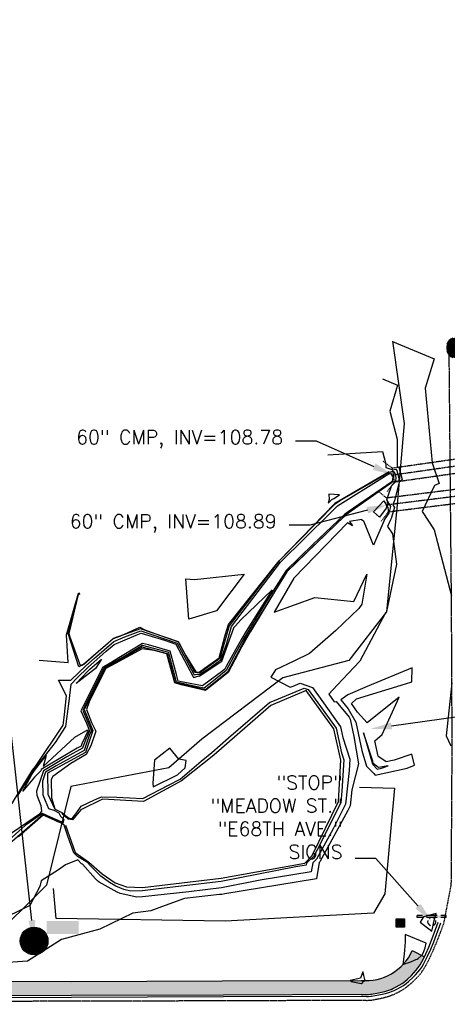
# Model space of a CAD drawing. Header units: feet. Extents: x 351431 to 355879, y 310968 to 329728.
# Tile 88 of 254: x 354027 to 354181, y 319059 to 319414. Entities that reach past the tile are written whole.
import ezdxf

# ---------------------------------------------------------------- set-up
doc = ezdxf.new("R2010")
doc.units = ezdxf.units.FT
doc.header["$MEASUREMENT"] = 0
doc.linetypes.add('D10', pattern=[0.15000000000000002, 0.1, -0.05])
doc.linetypes.add('D25', pattern=[0.375, 0.25, -0.125])
for name, color, linetype in [('EHYSC', 161, 'Continuous'), ('ELIO-LANDSCAPE', 3, 'Continuous'), ('ELTCH-EG2', 253, 'Continuous'), ('ELTCN-EG2', 251, 'Continuous'), ('ELTT', 3, 'Continuous'), ('ELTW-CREEK', 6, 'Continuous'), ('ELTW-POND', 7, 'Continuous'), ('ELUDC', 153, 'D10'), ('ELYCB-BACK', 5, 'Continuous'), ('ELYCB-FL', 2, 'Continuous'), ('ELYSP', 1, 'D25'), ('ELYSW-BACK', 2, 'Continuous'), ('ESFS', 153, 'Continuous'), ('ESIP', 41, 'Continuous'), ('ESMask', 155, 'Continuous'), ('ESUD', 5, 'Continuous'), ('ESUD-CMP', 13, 'D10'), ('ESUS', 5, 'Continuous'), ('ETFS', 6, 'Continuous'), ('ETIO', 3, 'Continuous'), ('ETUD', 4, 'Continuous')]:
    doc.layers.add(name, color=color, linetype=linetype)
doc.styles.add('ANNO-TOPO', font='simplex.shx')

# ---------------------------------------------------------------- blocks, each defined once
blk = doc.blocks.new('ESUMHOLE')
at = {"ltscale": 0.5}
for radius in [0.1, 0.05704326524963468]:
    blk.add_circle((0, 0), radius, dxfattribs=at)
at = {"layer": 'ESMask', "const_width": 0.1000482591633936}
blk.add_lwpolyline([(-0.05002412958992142, -1.236933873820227e-18, 1), (0.05002412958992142, -1.236933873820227e-18, 1)], format="xyb", close=True, dxfattribs=at)
at = {"layer": 'ESMask', "color": 155}
blk.add_solid([(0.0899266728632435, 0.0498730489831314), (0.0899266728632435, 0.1445004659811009), (0.320554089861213, 0.0498730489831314), (0.320554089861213, 0.1445004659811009)], dxfattribs=at)
blk = doc.blocks.new('ESUSMHOLE')
for radius, start, end in [(0.07381875, 110, 160), (0.0492125, 155.0000000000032, 204.9999999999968), (0.0492125, 65, 115), (0.07381875, 19.99999999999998, 70), (0.0492125, 335.0000000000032, 24.99999999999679), (0.07381875, 200, 250), (0.0492125, 245, 295), (0.07381875, 290, 340)]:
    blk.add_arc((0, 0), radius, start, end)
at = {"layer": 'ESMask', "const_width": 0.07375351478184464}
blk.add_lwpolyline([(-0.03687675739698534, 0, 1), (0.03687675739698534, 0, 1)], format="xyb", close=True, dxfattribs=at)
at = {"layer": 'ESMask'}
blk.add_solid([(0.07958347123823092, -0.04114463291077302), (0.07958347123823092, 0.04408342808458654), (0.2185937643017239, -0.04114463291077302), (0.2185937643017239, 0.04408342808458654)], dxfattribs=at)
blk = doc.blocks.new('ESIPUBSIGN')
at = {"layer": 'ESMask'}
h = blk.add_hatch(color=256, dxfattribs=at)
edge = h.paths.add_edge_path()
edge.add_arc((7.410875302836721e-19, 1.424213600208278e-18), 0.03, 90, 450)
for p, q in [((-0.02999454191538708, 0.1047244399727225), (-0.04468235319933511, 0.1047244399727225)), ((-0.04468235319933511, 0.1047244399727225), (-0.04468235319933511, 0.06603221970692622)), ((-0.02999454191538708, 0.1047244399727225), (-0.02999454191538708, 0.06603221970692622)), ((-0.04468235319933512, 0.03811998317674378), (-0.04468235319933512, -0.03926445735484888)), ((-0.02999454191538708, 0.03811998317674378), (-0.02999454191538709, -0.03926445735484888)), ((-0.04468235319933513, -0.06717669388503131), (-0.04468235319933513, -0.1058689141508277)), ((-0.02999454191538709, -0.06717669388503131), (-0.02999454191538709, -0.1058689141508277)), ((-0.02999454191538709, -0.1058689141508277), (-0.04468235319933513, -0.1058689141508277))]:
    blk.add_line(p, q)
for start, end in [(144.231421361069, 216.3563166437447), (17.97024380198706, 107.0494547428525), (253.5382832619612, 340.7882771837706)]:
    blk.add_arc((0, 0), 0.03, start, end)
blk.add_solid([(-0.04468235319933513, -0.1058689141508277), (-0.02999454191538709, -0.1058689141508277), (-0.04468235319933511, 0.1047244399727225), (-0.02999454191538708, 0.1047244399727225)], dxfattribs=at)
blk = doc.blocks.new('ESIPOST')
blk.add_lwpolyline([(0.02995642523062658, 0.02993567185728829), (0.02995642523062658, -0.02998498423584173), (-0.02998838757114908, -0.02998498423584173), (-0.02998838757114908, 0.02993567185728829), (0.02995642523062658, 0.02993567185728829)])
at = {"layer": 'ESMask'}
blk.add_solid([(-0.02998838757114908, -0.02998498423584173), (-0.02998838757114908, 0.02993567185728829), (0.02995642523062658, -0.02998498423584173), (0.02995642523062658, 0.02993567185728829)], dxfattribs=at)

msp = doc.modelspace()

# ---------------------------------------------------------------- hatches: boundary and pattern name
at = {"layer": 'EHYSC'}
h = msp.add_hatch(dxfattribs=at)
h.set_pattern_fill('AR-CONC', color=256, style=0)
h.set_pattern_definition([(99.99999999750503, (353541.1102838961, 313815.4338670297), (5.091168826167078, 5.091168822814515), [0.75, -8.25]), (44.99999999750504, (353541.1102838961, 313815.4338670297), (-6.654002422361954, 3.772100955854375), [0.6, -6.6]), (150.451399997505, (353541.5345479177, 313815.8581311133), (-1.562826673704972, 8.863270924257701), [0.6374019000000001, -7.01142112]), (96.18419999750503, (353539.5781950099, 313816.7194422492), (8.128042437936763, 7.111605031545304), [1.125, -12.375]), (146.635599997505, (353540.2555322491, 313817.3120755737), (-1.454279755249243, 13.42144069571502), [0.95610288, -10.51713]), (41.18419999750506, (353539.5781950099, 313816.7194422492), (-1.454290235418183, 13.42143956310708), [0.9, -9.9]), (70.99999999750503, (353540.6040048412, 313817.1640928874), (6.921084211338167, 1.984588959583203), [0.7499999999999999, -8.249999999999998]), (15.99999999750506, (353540.6040048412, 313817.1640928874), (-3.990970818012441, 6.525078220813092), [0.6, -6.6]), (121.451399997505, (353541.180761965, 313817.3294749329), (2.930120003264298, 8.509664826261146), [0.6374019, -7.011421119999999]), (87.49999999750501, (353541.1102838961, 313815.4338670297), (-2.471952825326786, 2.232950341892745), [0, -6.52, 0, -6.7, 0, -6.625]), (57.49999999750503, (353541.1102838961, 313815.4338670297), (-1.33039061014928, 4.550459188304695), [0, -3.82, 0, -6.37, 0, -2.525]), (17.49999999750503, (353539.6768675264, 313813.7255879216), (3.604124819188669, 3.944337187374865), [0, -2.5, 0, -7.8, 0, -10.35]), (7.499999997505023, (353539.0340799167, 313812.9595434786), (2.981799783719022, 5.110927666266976), [0, -3.25, 0, -5.18, 0, -7.35])])
edge = h.paths.add_edge_path()
edge.add_arc((353680.9042995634, 319092.0190375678), 31.10654410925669, 234.2492928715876, 250.7036318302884)
edge.add_arc((353680.9451506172, 319093.4071661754), 32.43291131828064, 251.4458999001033, 270.3883875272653)
edge.add_line((353681.165, 319060.975), (353735.993, 319061.153))
edge.add_line((353735.993, 319061.153), (353788.435, 319061.366))
edge.add_line((353788.435, 319061.366), (353839.871, 319061.513))
edge.add_line((353839.871, 319061.513), (353889.4, 319061.729))
edge.add_line((353889.4, 319061.729), (353941.157, 319061.894))
edge.add_line((353941.157, 319061.894), (353993.151, 319062.052))
edge.add_line((353993.151, 319062.052), (354046.063, 319062.193))
edge.add_line((354046.063, 319062.193), (354100.748, 319062.345))
edge.add_line((354100.748, 319062.345), (354150.346, 319062.524))
edge.add_line((354150.346, 319062.524), (354150.9191132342, 319062.4863516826))
edge.add_line((354150.9191132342, 319062.4863516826), (354152.2456993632, 319062.4477427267))
edge.add_line((354152.2456993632, 319062.4477427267), (354153.0074415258, 319062.4629230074))
edge.add_line((354153.0074415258, 319062.4629230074), (354153.7366280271, 319062.5196771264))
edge.add_line((354153.7366280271, 319062.5196771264), (354154.066, 319062.568))
edge.add_line((354154.066, 319062.568), (354156.5876764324, 319063.0041526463))
edge.add_line((354156.5876764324, 319063.0041526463), (354157.7553842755, 319063.2315214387))
edge.add_line((354157.7553842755, 319063.2315214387), (354158.8992624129, 319063.5040714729))
edge.add_line((354158.8992624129, 319063.5040714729), (354160.0480037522, 319063.8510424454))
edge.add_line((354160.0480037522, 319063.8510424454), (354161.2303012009, 319064.301674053))
edge.add_line((354161.2303012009, 319064.301674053), (354161.843, 319064.575))
edge.add_line((354161.843, 319064.575), (354163.040779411, 319065.1710120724))
edge.add_line((354163.040779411, 319065.1710120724), (354164.1308023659, 319065.7893048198))
edge.add_line((354164.1308023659, 319065.7893048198), (354165.1416965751, 319066.4472826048))
edge.add_line((354165.1416965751, 319066.4472826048), (354166.1020897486, 319067.1623497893))
edge.add_line((354166.1020897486, 319067.1623497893), (354167.0406095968, 319067.9519107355))
edge.add_line((354167.0406095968, 319067.9519107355), (354168.47, 319069.314))
edge.add_line((354168.47, 319069.314), (354169.3885293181, 319070.2875590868))
edge.add_line((354169.3885293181, 319070.2875590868), (354170.1986575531, 319071.242696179))
edge.add_line((354170.1986575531, 319071.242696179), (354170.9243372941, 319072.2050022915))
edge.add_line((354170.9243372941, 319072.2050022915), (354171.58952113, 319073.2000684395))
edge.add_line((354171.58952113, 319073.2000684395), (354172.2181616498, 319074.2534856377))
edge.add_line((354172.2181616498, 319074.2534856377), (354173.145, 319075.999))
edge.add_line((354173.145, 319075.999), (354168.764, 319078.271))
edge.add_arc((354152.1045072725, 319085.6801791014), 18.23279004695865, 264.71157041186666, 336.0232674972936, ccw=False)
edge.add_line((354150.424, 319067.525), (354100.339, 319067.326))
edge.add_line((354100.339, 319067.326), (354046.068, 319067.13))
edge.add_line((354046.068, 319067.13), (353993.067, 319067.206))
edge.add_line((353993.067, 319067.206), (353941.277, 319066.973))
edge.add_line((353941.277, 319066.973), (353889.384, 319066.732))
edge.add_line((353889.384, 319066.732), (353853.811, 319066.717))
edge.add_line((353853.811, 319066.717), (353839.79, 319066.649))
edge.add_line((353839.79, 319066.649), (353788.198, 319066.378))
edge.add_line((353788.198, 319066.378), (353735.639, 319066.192))
edge.add_line((353735.639, 319066.192), (353711.945, 319065.885))
edge.add_line((353711.945, 319065.885), (353680.57, 319066.09))
edge.add_arc((353679.8503004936, 319090.4816516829), 24.40226709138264, 235.4010674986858, 271.6900775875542, ccw=False)
edge.add_line((353665.994, 319070.395), (353662.73, 319066.774))

# ---------------------------------------------------------------- linework, layer by layer
at = {"layer": 'ELIO-LANDSCAPE', "flags": 128}
msp.add_lwpolyline([(354149.745, 319137.185), (354162.429, 319136.91), (354158.859, 319098.811), (354154.787, 319091.771), (354101.401, 319088.841), (354040.519, 319089.834), (354039.512, 319100.624)], dxfattribs=at)
at = {"layer": 'ELTCH-EG2', "flags": 128}
for points, elevation in [([(354158.0272614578, 319284.5589728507), (354163.4514373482, 319282.2615406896), (354160.6581533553, 319272.9059568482), (354163.322940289, 319262.7249031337), (354163.3624681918, 319252.7637797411), (354163.7285002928, 319252.6333739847), (354163.886925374, 319252.6755367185), (354163.9297222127, 319252.6107637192), (354165.1200625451, 319248.2048580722), (354165.0822278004, 319247.9598101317), (354164.6722350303, 319247.7990695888), (354164.1346475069, 319247.2661234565), (354162.3785454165, 319240.6135899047), (354161.821893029, 319239.0322482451), (354162.3842016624, 319238.1282447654), (354161.2477084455, 319234.1338460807), (354160.9263219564, 319233.6914076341), (354159.8664109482, 319231.233125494), (354161.6805302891, 319228.6727001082), (354163.1431575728, 319217.6303936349), (354159.4920929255, 319200.6040969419), (354159.4815962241, 319200.5372161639), (354159.2096554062, 319200.1408101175), (354149.8552330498, 319182.6695861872), (354141.7359582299, 319174.0902894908), (354138.751517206, 319170.7701732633), (354140.6502855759, 319168.0429527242), (354141.3588522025, 319168.0961806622), (354146.0144203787, 319162.5014925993), (354146.4498174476, 319161.7417431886), (354147.7845455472, 319155.5264541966), (354149.3921576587, 319145.6378701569), (354147.0631389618, 319136.2582943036), (354146.4219699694, 319130.4829747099), (354145.594199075, 319128.81585033), (354135.5155566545, 319110.317844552), (354135.2647421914, 319110.0737132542), (354134.233918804, 319104.2222247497), (354101.2855064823, 319098.785275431), (354100.2170027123, 319098.5738094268), (354099.3146054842, 319098.4657842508), (354086.77162309, 319097.0764464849), (354078.3807860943, 319094.0496047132), (354074.589167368, 319092.5993811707), (354068.14247556, 319091.8085095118), (354056.275744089, 319085.9840016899), (354042.3646325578, 319082.2825057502), (354030.1422116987, 319074.5148352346), (354001.9698844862, 319072.5734653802)], 114), ([(354138.3673588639, 319257.0722228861), (354158.0195837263, 319258.3713249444), (354159.2288027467, 319253.751396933), (354159.2335349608, 319252.558867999), (354161.7913761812, 319251.647589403), (354162.8984545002, 319251.9422236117), (354163.1975198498, 319251.4895883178), (354164.0080451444, 319248.4895236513), (354163.9006612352, 319247.7940199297), (354162.737005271, 319247.3378004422), (354161.2112053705, 319245.8251739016), (354160.9941936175, 319245.0030816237), (354159.5249963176, 319240.8293765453), (354161.009122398, 319238.4434001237), (354160.3193639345, 319236.0191267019), (354158.8859134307, 319234.0457593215), (354154.7699913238, 319224.4995825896), (354151.2941586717, 319233.1556507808), (354150.8981871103, 319233.4538789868), (354150.6585958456, 319233.7334947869), (354146.1745403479, 319233.0586203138), (354147.3045278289, 319231.4595043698), (354145.4255621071, 319232.5897026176), (354126.1028657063, 319212.597373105), (354119.0629831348, 319200.3112020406), (354133.67203086, 319205.5960678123), (354147.7665033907, 319204.2141752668), (354152.3707394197, 319214.046696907), (354150.6803082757, 319203.2759466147), (354149.5913974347, 319201.6886496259), (354141.2591036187, 319193.7752049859), (354131.7192106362, 319185.4605365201), (354126.0647954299, 319182.7482235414), (354119.4742814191, 319179.5727987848), (354117.8766270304, 319176.9145083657), (354121.3488617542, 319175.0894702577), (354124.8234967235, 319173.2554258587), (354125.8415877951, 319173.6794699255), (354128.4192810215, 319174.7653597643), (354132.9004264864, 319173.16365687), (354136.2548250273, 319168.5215330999), (354142.9622455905, 319158.9494285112), (354143.7936895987, 319155.1840188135), (354146.2953318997, 319147.3077205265), (354146.0638548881, 319143.2143077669), (354144.7187819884, 319131.0985848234), (354140.2762908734, 319122.1514409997), (354134.3469454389, 319111.2689171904), (354132.9960674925, 319109.9540345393), (354132.4209573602, 319106.689410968), (354114.0385981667, 319103.6560643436), (354100.0965534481, 319100.896814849), (354088.3218991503, 319099.4872813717), (354071.5546425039, 319097.6300370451), (354069.5829428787, 319097.5783942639), (354063.581900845, 319098.8506720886), (354062.4640134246, 319099.3265631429), (354055.9673934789, 319102.9870022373), (354055.3651586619, 319103.4320591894), (354054.6260320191, 319104.159392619), (354049.9805638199, 319109.4376656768), (354049.6704929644, 319109.6290367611), (354048.2546581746, 319111.0485496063), (354043.8147871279, 319109.1710510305), (354041.2772831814, 319107.412830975), (354035.1053362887, 319103.4703107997), (354034.5662281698, 319101.3454084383), (354030.9840973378, 319094.5622697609), (354019.0235137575, 319088.7078349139)], 113), ([(354021.8497406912, 319126.8918313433), (354032.0011044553, 319143.3293222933), (354033.0463197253, 319144.670441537), (354042.9724744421, 319159.5572919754), (354043.3346902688, 319162.3307294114), (354044.2190862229, 319170.2297441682), (354041.2752555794, 319175.7972309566), (354045.6398407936, 319175.8886427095), (354045.9126806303, 319175.9916388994), (354051.1231914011, 319180.9922991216), (354054.2945022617, 319183.7819642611), (354061.2233153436, 319189.7526571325), (354065.2456306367, 319191.4624924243), (354070.9914441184, 319193.5775279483), (354074.9895184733, 319192.3618431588), (354084.1189225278, 319189.2299701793), (354087.2773063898, 319183.2289945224), (354090.2128447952, 319177.7290111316), (354091.1613481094, 319177.9822377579), (354092.1071937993, 319177.8771374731), (354095.6070290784, 319180.1435164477), (354099.8169167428, 319183.2035071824), (354101.8533182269, 319188.8393544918), (354103.6022296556, 319195.1657942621), (354115.1506827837, 319210.3956583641), (354121.338920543, 319218.3737753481), (354139.0682107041, 319235.8967447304), (354141.8769255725, 319238.7625969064), (354158.7464460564, 319249.2697497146), (354160.7689386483, 319250.4349918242), (354160.9215127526, 319250.4755973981), (354161.7331151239, 319249.247237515), (354161.7840103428, 319249.0588548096), (354161.5375281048, 319247.4624395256), (354161.4480504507, 319247.4273591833), (354145.6925004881, 319236.5709665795), (354144.3190223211, 319235.5971545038), (354133.0138904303, 319224.8006350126), (354123.3122693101, 319215.4265631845), (354115.9116186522, 319203.6800387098), (354107.892684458, 319190.5641122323), (354105.2821256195, 319185.8157170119), (354101.7971345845, 319179.2634925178), (354097.2339487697, 319175.5843644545), (354093.7799084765, 319172.999273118), (354090.6876810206, 319173.563042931), (354083.8519874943, 319175.1529874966), (354082.0588203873, 319181.9009443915), (354081.0605769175, 319185.7942968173), (354077.4507772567, 319186.7918643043), (354071.568556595, 319188.3503804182), (354066.793193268, 319185.4579685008), (354057.8181182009, 319180.3121314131), (354054.4487443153, 319173.6535040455), (354050.0553410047, 319165.032731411), (354050.9661014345, 319163.0093868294), (354053.1808870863, 319157.5978278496), (354052.5333650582, 319156.2232658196), (354050.5862046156, 319150.4656327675), (354040.4789302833, 319144.9391746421), (354036.6902634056, 319142.6891607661), (354035.5800796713, 319139.3880219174), (354035.6811240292, 319134.5302034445), (354036.5682934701, 319132.402514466), (354037.6872675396, 319129.599428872), (354039.6455947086, 319128.8900346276), (354041.3851006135, 319128.0003550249), (354042.0662855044, 319126.7895180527), (354043.2564044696, 319125.5961718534), (354042.9279983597, 319124.2262557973), (354041.8871865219, 319124.8913914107), (354041.2591299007, 319125.2064901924), (354038.4069304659, 319126.4173423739), (354035.5728997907, 319127.6876002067), (354029.2679132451, 319123.4075499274), (354019.928117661, 319115.056529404)], 111), ([(354048.7807880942, 319207.2749575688), (354048.6668738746, 319207.1986027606), (354048.9711914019, 319206.7277448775), (354048.5834562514, 319207.2236003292), (354045.0155270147, 319192.6692215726), (354045.3764269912, 319191.5115895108), (354049.1721600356, 319181.1700457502), (354050.2828976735, 319181.6547854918), (354058.3185925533, 319188.4426591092), (354061.0717000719, 319190.8150653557), (354061.1926425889, 319190.8664764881), (354063.7711955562, 319191.815642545), (354070.6867108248, 319194.9451567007), (354072.4294670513, 319194.0337094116), (354077.6827431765, 319192.0446929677), (354084.5755560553, 319189.6800901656), (354084.8149159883, 319189.2253027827), (354087.13677747, 319184.8750958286), (354090.7548608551, 319178.8140206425), (354092.0201811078, 319178.6796913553), (354093.8661835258, 319180.0336847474), (354099.1861449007, 319183.9122850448), (354101.4068846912, 319192.0552762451), (354102.5865202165, 319195.873647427), (354119.3715687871, 319217.0368934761), (354120.8409753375, 319218.9313095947), (354121.0512039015, 319219.1390916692), (354140.986227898, 319239.47965117), (354142.8739360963, 319240.6554070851), (354160.5746646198, 319250.8535330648), (354161.9099836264, 319251.2089105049), (354162.4653174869, 319250.3684129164), (354162.8960277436, 319248.7741892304), (354162.71909467, 319247.6282297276), (354161.3328396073, 319247.0847387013), (354158.0916264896, 319244.8513744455), (354144.6700952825, 319235.3353519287), (354144.1215114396, 319234.8114486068), (354123.5314267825, 319214.9165330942), (354122.8403416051, 319213.8196229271), (354115.0156948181, 319201.0214767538), (354110.4880525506, 319193.367778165), (354108.6479769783, 319190.2665417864), (354107.2695812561, 319187.711653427), (354102.4031732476, 319178.5829369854), (354096.1481532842, 319173.5153343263), (354094.2847224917, 319172.1652647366), (354085.5085120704, 319174.1679880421), (354083.2089121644, 319174.8608163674), (354081.2483875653, 319182.2046463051), (354080.4022901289, 319185.3157577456), (354075.8264836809, 319186.5346386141), (354071.5206180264, 319187.1824677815), (354061.7959894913, 319181.7877990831), (354058.4149660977, 319180.0161227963), (354052.4300622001, 319168.0414454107), (354051.3601816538, 319165.2101457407), (354053.1982328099, 319160.5277967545), (354054.8354252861, 319157.4409957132), (354053.0336732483, 319152.1543162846), (354051.3490800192, 319149.0677599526), (354045.774429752, 319145.7958577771), (354039.3424394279, 319141.1083643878), (354038.6808423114, 319139.9904348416), (354038.7990897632, 319133.3376029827), (354040.0572611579, 319129.3728576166), (354040.0842790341, 319129.3157467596), (354042.7993135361, 319128.0332475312), (354043.9429071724, 319126.9253086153), (354045.2001083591, 319126.0500213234), (354046.2470579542, 319125.8913091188), (354047.9636378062, 319128.0838003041), (354049.5271727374, 319130.4217335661), (354054.2801856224, 319132.6951644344), (354056.8389992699, 319133.7311888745), (354062.334816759, 319133.6462790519), (354071.753578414, 319133.1890475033), (354080.9290212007, 319137.9906133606), (354085.2216323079, 319140.1617166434), (354092.7162889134, 319146.6086354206), (354096.5208111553, 319149.7444973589), (354102.5487136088, 319155.0073115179), (354117.2962271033, 319167.7206038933), (354120.5529550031, 319169.077060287), (354129.8086101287, 319172.9761363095), (354131.3162018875, 319172.4372754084), (354139.222023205, 319161.4964761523), (354141.3290181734, 319158.4896010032), (354143.2764944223, 319149.6699500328), (354144.103677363, 319147.0656050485), (354143.4639516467, 319135.7527693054), (354143.0155940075, 319131.714194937), (354134.9583826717, 319115.4870316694), (354133.1783342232, 319112.2199898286), (354130.7273927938, 319109.8343558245), (354130.6079959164, 319109.1565971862), (354126.7916898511, 319108.5268532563), (354099.976104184, 319103.2198202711), (354077.3291928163, 319100.5087784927), (354071.5785304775, 319099.8717998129), (354067.4305619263, 319099.7631561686), (354064.9205274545, 319100.2953072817), (354061.9730370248, 319101.5500707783), (354059.667784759, 319102.8489362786), (354056.5457388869, 319105.1561562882), (354052.7140320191, 319108.9267259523), (354051.7525195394, 319110.0192154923), (354048.1438222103, 319112.2464493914), (354046.8092471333, 319113.5844914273), (354044.6890269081, 319119.5847939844), (354043.4046296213, 319123.5895277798), (354042.5890254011, 319124.1107434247), (354041.4839908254, 319124.6651441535), (354041.1041985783, 319124.7805361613), (354039.8519313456, 319125.3181976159), (354035.7567000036, 319127.1954499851), (354026.8720326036, 319119.2744047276)], 112), ([(354139.7907460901, 319240.9510757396), (354140.4868772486, 319241.3390639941), (354142.597648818, 319242.7202992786), (354138.7092048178, 319242.8967364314), (354138.87254198, 319240.9784570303), (354138.5458005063, 319239.7195851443), (354139.7907460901, 319240.9510757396)], 113), ([(354159.3910194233, 319237.9044073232), (354157.0461376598, 319234.6763131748), (354154.862718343, 319236.6157229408), (354158.5459316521, 319240.5078733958), (354159.6340431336, 319238.7585554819), (354159.3910194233, 319237.9044073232)], 112), ([(354098.1967720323, 319200.9007857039), (354088.3051952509, 319197.8629260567), (354087.2298857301, 319212.3431192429), (354090.3031458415, 319212.2038042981), (354108.2076565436, 319214.1094550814), (354098.1967720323, 319200.9007857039)], 112), ([(354034.320348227, 319183.0181310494), (354044.7611031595, 319182.1631035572), (354044.163960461, 319192.1994370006), (354048.5415359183, 319207.1808122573)], 112), ([(354054.6555898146, 319180.0894871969), (354047.7422472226, 319174.6631750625), (354051.8707005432, 319179.0491235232), (354052.6494074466, 319179.7964684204), (354056.7624699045, 319183.4145517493), (354054.6555898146, 319180.0894871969)], 109), ([(354031.7509752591, 319141.7602860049), (354032.6822084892, 319143.2681757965), (354036.8860998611, 319148.6622030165), (354035.7974089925, 319144.7517546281), (354047.1825678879, 319155.2846624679), (354051.175426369, 319157.6125640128), (354051.7555390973, 319157.8601305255), (354051.8758943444, 319157.5927494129), (354051.9214482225, 319157.4814440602), (354049.7413296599, 319152.8534807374), (354049.4734796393, 319152.0614647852), (354048.0831300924, 319151.3012490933), (354035.0986697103, 319143.5900364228), (354034.9312367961, 319143.0921735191), (354032.6686734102, 319140.7897488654), (354028.5322458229, 319135.8028289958), (354031.7509752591, 319141.7602860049)], 109), ([(354151.2671044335, 319156.842374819), (354154.462600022, 319145.6065046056), (354154.6222858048, 319145.4516891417), (354156.1027783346, 319143.6820693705), (354157.7091145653, 319144.0342579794), (354160.1560817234, 319144.9787048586), (354156.6445257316, 319144.3514325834), (354156.2823106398, 319144.6037045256), (354154.7078992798, 319145.8181553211), (354154.5473810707, 319146.558796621), (354151.2671044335, 319156.842374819)], 116), ([(354075.8628057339, 319146.9880783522), (354075.2880380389, 319138.6711512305), (354075.4351627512, 319137.3258377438), (354084.1548875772, 319141.7360726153), (354087.0155751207, 319144.1968418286), (354087.3450281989, 319146.8658411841), (354084.7387617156, 319147.345514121), (354081.5002898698, 319151.3585611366), (354075.8628057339, 319146.9880783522)], 113)]:
    msp.add_lwpolyline(points, dxfattribs=dict(at, elevation=elevation))
at = {"layer": 'ELTCN-EG2', "flags": 128}
for points, elevation in [([(354161.6744695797, 319298.0545312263), (354176.6314676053, 319291.7194327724), (354173.4702914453, 319281.1316627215), (354176.0103637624, 319254.2598421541), (354178.4805273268, 319246.7532901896), (354176.8286992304, 319246.0689406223), (354172.4064677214, 319236.6582807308), (354176.6792448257, 319230.1173891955), (354182.9154335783, 319206.3069664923)], 115), ([(354026.8003579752, 319134.326058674), (354032.3416564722, 319143.2987490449), (354040.218344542, 319153.4053541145), (354044.0172432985, 319159.1027907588), (354045.2121392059, 319168.2519465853), (354045.904129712, 319174.4324850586), (354048.0538400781, 319176.716274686), (354051.8862994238, 319180.394383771), (354058.5387418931, 319186.2462499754), (354061.3749306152, 319188.6902489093), (354069.2986186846, 319192.0585083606), (354071.1595008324, 319192.7434995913), (354079.5080369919, 319190.2049804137), (354083.6622890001, 319188.779850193), (354089.7396967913, 319177.2326862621), (354089.969669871, 319176.8018119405), (354091.9803269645, 319177.3386070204), (354092.0219224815, 319177.3339850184), (354099.4585803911, 319182.1497216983), (354100.177682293, 319182.6724067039), (354104.5177053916, 319194.6836469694), (354104.5469399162, 319194.7893987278), (354105.0708790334, 319195.4803589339), (354107.0663189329, 319197.62955723), (354118.3444219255, 319208.3993367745), (354108.9828956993, 319193.5404544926), (354107.3586458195, 319190.8837994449), (354101.9105229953, 319180.9741050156), (354101.296200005, 319179.8190999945), (354100.4918163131, 319179.1705551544), (354093.2628685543, 319173.7602273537), (354086.7911575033, 319174.9401390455), (354084.4232374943, 319175.4909041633), (354083.8020750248, 319177.828431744), (354081.6182692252, 319186.3457182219), (354073.7212965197, 319188.5280452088), (354071.6438757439, 319189.0784655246), (354060.9290057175, 319182.588526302), (354057.3282270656, 319180.5240287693), (354050.2234053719, 319166.4833310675), (354049.3816619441, 319164.8316550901), (354051.4209978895, 319160.3010681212), (354052.5511676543, 319157.5396359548), (354051.1373473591, 319154.5383732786), (354050.0298421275, 319151.2635487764), (354044.2810301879, 319148.1202118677), (354035.8944665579, 319143.1395985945), (354033.4369724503, 319135.8322232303), (354033.468855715, 319134.2994002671), (354034.9840949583, 319130.6654182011), (354035.18266539, 319128.5575289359), (354034.7273561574, 319127.9152880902), (354034.4787180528, 319127.4826056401), (354022.345978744, 319119.2464684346)], 110), ([(354168.685001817, 319175.2487954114), (354168.7565182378, 319180.3275387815), (354152.5865909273, 319173.5590409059), (354145.5699415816, 319170.5649759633), (354143.0337683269, 319168.6925731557), (354145.6688789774, 319165.5259087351), (354148.4705643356, 319160.6370866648), (354150.6446139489, 319150.5134168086), (354152.262600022, 319144.8243206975), (354154.9978633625, 319142.1724812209), (354155.4594346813, 319141.6207690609), (354166.9814272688, 319144.1469615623), (354169.6074297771, 319145.1605100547), (354168.6169249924, 319149.1357066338), (354162.2488493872, 319146.940667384), (354159.3453020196, 319146.4220042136), (354156.7471911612, 319148.2315104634), (354156.4643395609, 319148.4496931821), (354155.2811710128, 319153.9089086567), (354157.9880274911, 319156.2671496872), (354164.1196800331, 319169.7041660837), (354152.5162906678, 319160.4352392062), (354149.0686461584, 319164.2902312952), (354146.88784654, 319167.4556984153), (354148.7212716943, 319169.1095671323), (354166.3050662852, 319174.5068783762), (354168.685001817, 319175.2487954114)], 115), ([(354183.0745526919, 319174.8232498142), (354180.9545242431, 319155.7149245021), (354182.7337166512, 319152.0992081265)], 115), ([(354172.8195427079, 319090.4963738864), (354171.6403826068, 319088.5414433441), (354175.7994180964, 319085.2879093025), (354176.2053973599, 319086.8940625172), (354176.5695712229, 319088.6487143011), (354177.4125495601, 319091.7081991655), (354172.8195427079, 319090.4963738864)], 115), ([(354166.2945717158, 319084.1184142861), (354166.2867814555, 319083.3709476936), (354166.2583994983, 319082.4793884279), (354166.2028881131, 319081.3952220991), (354166.1103802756, 319080.0447949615), (354165.9652039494, 319078.3106303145), (354165.7408132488, 319075.9931766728), (354165.4456734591, 319073.2561878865), (354166.2202461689, 319073.5453700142), (354166.35059299, 319073.578835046), (354167.1826659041, 319073.9075211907), (354167.5002206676, 319073.9868407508), (354168.2304255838, 319074.285357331), (354168.7653827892, 319074.4460532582), (354169.3635817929, 319074.7006498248), (354170.0917762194, 319075.0183666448), (354170.5349453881, 319075.2228425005), (354170.867180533, 319075.3895353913), (354171.9733845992, 319076.3625675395), (354172.1891450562, 319076.4947092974), (354172.687513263, 319077.3247592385), (354173.4315407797, 319079.2481042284), (354173.7966060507, 319081.0101924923), (354166.2945717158, 319084.1184142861)], 115), ([(354150.4068780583, 319066.4272201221), (354150.9588633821, 319066.8082311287), (354151.0423048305, 319067.0248357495), (354151.6714911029, 319067.3550316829), (354151.6928337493, 319067.3955180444), (354151.8446058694, 319067.4512982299), (354151.7369236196, 319067.8476070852), (354151.3395371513, 319069.3320944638), (354150.9889924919, 319070.6647680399), (354150.0847151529, 319068.3002180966), (354149.1670006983, 319068.0715637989), (354146.4349314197, 319067.5091504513), (354146.7442983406, 319067.1412965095), (354150.4068780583, 319066.4272201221)], 115)]:
    msp.add_lwpolyline(points, dxfattribs=dict(at, elevation=elevation))
at = {"layer": 'ELTT', "flags": 128}
msp.add_lwpolyline([(354161.7, 319298.149), (354165.935, 319268.45), (354163.223, 319237.936), (354159.508, 319200.529), (354145.983, 319182.931), (354122.215, 319176.629), (354093.026, 319154.56), (354081.106, 319144.183), (354045.732, 319137.533), (354037.019, 319101.925), (354016.038, 319081.055), (353993.856, 319079.767), (353965.41, 319075.581), (353897.185, 319077.47), (353874.534, 319084.182), (353863.703, 319104.935), (353871.322, 319132.974)], dxfattribs=at)
at = {"layer": 'ELTW-CREEK', "flags": 128}
for points in [[(354160.509, 319250.995), (354140.874, 319239.57), (354120.835, 319218.938), (354102.786, 319195.491), (354099.498, 319183.673), (354092.183, 319178.36), (354090.43, 319178.557), (354084.613, 319189.717), (354070.837, 319194.344), (354061.067, 319190.848), (354050.428, 319181.537)], [(354161.303, 319246.996), (354144.688, 319235.322), (354123.554, 319214.864), (354108.384, 319190.27), (354102.261, 319178.749), (354094.253, 319172.303), (354083.355, 319174.859), (354080.591, 319185.33), (354071.508, 319187.765), (354058.26, 319180.121), (354050.599, 319165.195), (354053.713, 319157.647), (354051.058, 319149.789), (354037.346, 319142.318), (354037.462, 319134.716), (354040.033, 319129.333)]]:
    msp.add_lwpolyline(points, dxfattribs=at)
at = {"layer": 'ELTW-POND', "flags": 128}
for points in [[(354050.428, 319181.537), (354048.688, 319180.682), (354044.844, 319192.63), (354048.581, 319207.24)], [(354043.865, 319123.478), (354047.324, 319113.652), (354052.215, 319110.171), (354057.077, 319105.932), (354061.703, 319102.773), (354065.883, 319101.334), (354071.591, 319101.042), (354099.916, 319104.379), (354130.133, 319109.803), (354132.677, 319112.628), (354142.164, 319132.022), (354143.021, 319146.946), (354140.581, 319158.279), (354130.513, 319172.069), (354117.787, 319166.67), (354097.314, 319148.761), (354085.691, 319139.469), (354071.921, 319132.088), (354057.161, 319132.849), (354049.37, 319129.073), (354046.376, 319125.484), (354044.757, 319125.688), (354042.582, 319127.743)], [(354041.144, 319124.888), (354035.733, 319127.294), (354020.988, 319114.471), (354020.138, 319099.525), (354013.506, 319089.596), (353994.335, 319081.962), (353963.355, 319084.847), (353957.203, 319077.613), (353929.964, 319080.798), (353918.464, 319080.452), (353904.605, 319081.368), (353899.641, 319095.41), (353906.244, 319140.434)]]:
    msp.add_lwpolyline(points, dxfattribs=at)
at = {"layer": 'ELUDC', "flags": 128}
for points in [[(354228.611, 319259.316), (354161.929, 319249.797)], [(354229.664, 319247.775), (354159.875, 319239.051)]]:
    msp.add_lwpolyline(points, dxfattribs=at)
at = {"layer": 'ELYCB-BACK', "flags": 128}
msp.add_lwpolyline([(353993.151, 319062.052), (354046.063, 319062.193), (354100.748, 319062.345), (354150.346, 319062.524), (354150.9191132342, 319062.4863516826), (354152.2456993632, 319062.4477427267), (354153.0074415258, 319062.4629230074), (354153.7366280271, 319062.5196771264), (354154.066, 319062.568), (354156.5876764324, 319063.0041526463), (354157.7553842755, 319063.2315214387), (354158.8992624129, 319063.5040714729), (354160.0480037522, 319063.8510424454), (354161.2303012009, 319064.301674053), (354161.843, 319064.575), (354163.040779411, 319065.1710120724), (354164.1308023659, 319065.7893048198), (354165.1416965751, 319066.4472826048), (354166.1020897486, 319067.1623497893), (354167.0406095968, 319067.9519107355), (354168.47, 319069.314), (354169.3885293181, 319070.2875590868), (354170.1986575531, 319071.242696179), (354170.9243372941, 319072.2050022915), (354171.58952113, 319073.2000684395), (354172.2181616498, 319074.2534856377), (354173.145, 319075.999), (354173.6703029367, 319077.0877364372), (354174.7386730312, 319079.5217369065), (354175.7716823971, 319082.0852026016), (354176.6984754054, 319084.5230476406), (354178.133, 319088.532)], dxfattribs=at)
at = {"layer": 'ELYCB-FL', "flags": 128}
msp.add_lwpolyline([(353993.119, 319061.411), (354046.04, 319061.537), (354100.745, 319061.691), (354150.364, 319061.867), (354150.9490452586, 319061.8162293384), (354152.3036797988, 319061.7508101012), (354153.0818580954, 319061.7533382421), (354153.8271517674, 319061.8010814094), (354154.164, 319061.847), (354156.7857424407, 319062.2836370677), (354157.9992486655, 319062.51493711), (354159.1885302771, 319062.7932102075), (354160.384101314, 319063.1471953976), (354161.6164758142, 319063.6056317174), (354162.256, 319063.883), (354163.4797977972, 319064.4756479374), (354164.5936660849, 319065.0926127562), (354165.6276768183, 319065.7505704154), (354166.6119019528, 319066.466196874), (354167.5764134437, 319067.2561680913), (354169.052, 319068.617), (354169.9692150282, 319069.5511735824), (354170.7824950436, 319070.4681472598), (354171.5135441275, 319071.3935926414), (354172.1840663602, 319072.3531813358), (354172.815765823, 319073.3725849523), (354173.738, 319075.07), (354174.2987699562, 319076.2184075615), (354175.4396962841, 319078.7866202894), (354176.5432645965, 319081.492141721), (354177.5336270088, 319084.0655061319), (354179.067, 319088.298)], dxfattribs=at)
at = {"layer": 'ELYSP', "flags": 128}
msp.add_lwpolyline([(353704.551, 319412.495), (353671.591, 319412.591), (353671.418, 319414.085), (353644.42, 319413.546, 0.326409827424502), (353625.697, 319393.746), (353629.507, 319344.226), (353633.073, 319302.051), (353637.39, 319251.918), (353641.839, 319200.426), (353643.326, 319182.503), (353647.59, 319175.852), (353650.636, 319132.505), (353648.363, 319124.632), (353650.994, 319087.867), (353651.464, 319084.145, 0.1985873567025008), (353661.402, 319065.305, 0.1942981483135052), (353681.314, 319058.991), (353734.478, 319058.993), (353788.586, 319059.279), (353839.816, 319059.47), (353889.307, 319059.658), (353941.058, 319059.757), (353993.169, 319060.018), (354046.084, 319060.133), (354100.868, 319060.26), (354150.321, 319060.441), (354150.9197652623, 319060.3932222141), (354152.3051384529, 319060.3383616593), (354153.100183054, 319060.3497469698), (354153.8607356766, 319060.4091275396), (354154.204, 319060.462), (354156.9867457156, 319060.9818464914), (354158.2739033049, 319061.2542931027), (354159.5344988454, 319061.5759107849), (354160.800718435, 319061.9773161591), (354162.1047481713, 319062.4891258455), (354162.781, 319062.796), (354164.0637823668, 319063.4437803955), (354165.2295895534, 319064.1154469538), (354166.310527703, 319064.8286579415), (354167.3387029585, 319065.6010716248), (354168.3462214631, 319066.4503462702), (354169.889, 319067.907), (354170.8051641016, 319068.8641671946), (354171.6121802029, 319069.8052114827), (354172.3346246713, 319070.7547710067), (354172.9970738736, 319071.7374839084), (354173.6241041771, 319072.7779883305), (354174.552, 319074.501), (354175.1313551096, 319075.6755719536), (354176.3210435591, 319078.2984553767), (354177.4822401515, 319081.0582309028), (354178.5311894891, 319083.6811858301), (354180.167, 319087.992), (354182.867, 319102.056), (354183.177, 319152.139), (354182.948, 319202.845), (354182.551, 319245.048), (354182.088, 319295.635)], format="xyb", dxfattribs=at)
at = {"layer": 'ELYSW-BACK', "flags": 128}
msp.add_lwpolyline([(353662.73, 319066.774), (353665.994, 319070.395, 0.1596773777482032), (353680.57, 319066.09), (353711.945, 319065.885), (353735.639, 319066.192), (353788.198, 319066.378), (353839.79, 319066.649), (353853.811, 319066.717), (353889.384, 319066.732), (353941.277, 319066.973), (353993.067, 319067.206), (354046.068, 319067.13), (354100.339, 319067.326), (354150.424, 319067.525, 0.3216025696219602), (354168.764, 319078.271), (354173.145, 319075.999)], format="xyb", dxfattribs=at)
at = {"layer": 'ESUD-CMP'}
for p, q in [((354161.575701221, 319252.2719100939), (354158.1818505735, 319254.8178436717)), ((354162.2822987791, 319247.3220899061), (354159.7363652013, 319243.9282392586)), ((354159.564900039, 319241.5316930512), (354156.2159484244, 319244.1364047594)), ((354160.185099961, 319236.5703069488), (354157.5803882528, 319233.2213553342))]:
    msp.add_line(p, q, dxfattribs=at)
at = {"layer": 'ESUD-CMP', "flags": 128}
for points in [[(354162.2822987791, 319247.3220899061), (354228.964298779, 319256.8410899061), (354228.2577012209, 319261.7909100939), (354161.575701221, 319252.2719100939)], [(354160.185099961, 319236.5703069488), (354229.974099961, 319245.2943069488), (354229.353900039, 319250.2556930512), (354159.564900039, 319241.5316930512)]]:
    msp.add_lwpolyline(points, close=True, dxfattribs=at)
at = {"layer": 'ETFS', "linetype": 'ByBlock', "lineweight": -2}
msp.add_line((354155.6892319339, 319111.5213098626), (354148.1892319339, 319111.5213098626), dxfattribs=at)
msp.add_lwpolyline([(354170.8658889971, 319094.3269466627), (354155.6892319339, 319111.5213098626)], dxfattribs=at)
at = {"layer": 'ETFS'}
msp.add_solid([(354171.8030467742, 319095.1541318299), (354175.829, 319088.704), (354169.92873122, 319093.4997614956)], dxfattribs=at)
at = {"layer": 'ETIO', "linetype": 'ByBlock', "lineweight": -2}
msp.add_lwpolyline([(354161.3054547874, 319159.3196322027), (354265.1110325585, 319173.8634335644)], dxfattribs=at)
at = {"layer": 'ETIO'}
msp.add_solid([(354161.4788934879, 319158.0817230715), (354153.878, 319158.279), (354161.132016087, 319160.557541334)], dxfattribs=at)
at = {"layer": 'ETUD', "linetype": 'ByBlock', "lineweight": -2}
for p, q in [((354134.2594362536, 319262.0588677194), (354126.7594362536, 319262.0588677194)), ((354131.9324287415, 319231.7017012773), (354124.4324287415, 319231.7017012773))]:
    msp.add_line(p, q, dxfattribs=at)
for points in [[(354031.718088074, 319089.1948280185), (354004.1123738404, 319339.5815731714)], [(354155.072132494, 319252.8356457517), (354134.2594362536, 319262.0588677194)], [(354152.6216848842, 319237.1432736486), (354131.9324287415, 319231.7017012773)]]:
    msp.add_lwpolyline(points, dxfattribs=at)
at = {"layer": 'ETUD'}
for points in [[(354155.5785734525, 319253.9784570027), (354161.929, 319249.797), (354154.5656915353, 319251.6928345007)], [(354152.3037304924, 319238.3521595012), (354159.875, 319239.051), (354152.9396392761, 319235.934387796)], [(354032.9605594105, 319089.3318133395), (354032.54, 319081.74), (354030.4756167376, 319089.0578426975)]]:
    msp.add_solid(points, dxfattribs=at)

# ---------------------------------------------------------------- block references
at = {"layer": 'ESFS', "xscale": 50, "yscale": 50, "zscale": 50, "rotation": 270}
msp.add_blockref('ESIPUBSIGN', (354175.829, 319088.704), dxfattribs=at)
at = {"layer": 'ESIP', "xscale": 50, "yscale": 50, "zscale": 50}
msp.add_blockref('ESIPOST', (354164.543, 319088.266), dxfattribs=at)
at = {"layer": 'ESUD', "xscale": 50, "yscale": 50, "zscale": 50}
msp.add_blockref('ESUMHOLE', (354032.54, 319081.74), dxfattribs=at)
at = {"layer": 'ESUS', "xscale": 50, "yscale": 50, "zscale": 50}
msp.add_blockref('ESUSMHOLE', (354184.73, 319295.72), dxfattribs=at)

# ---------------------------------------------------------------- texts
at = {"layer": 'ETFS', "insert": (354143.6892319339, 319141.3784527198), "char_height": 5, "attachment_point": 3, "style": 'ANNO-TOPO'}
msp.add_mtext('"STOP"\\P"MEADOW ST."\\P"E68TH AVE."\\PSIGNS', dxfattribs=at)
at = {"layer": 'ETUD', "char_height": 5, "attachment_point": 3, "style": 'ANNO-TOPO'}
for s, insert in [('60" CMP, INV=108.78', (354122.2594362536, 319265.987439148)), ('60" CMP, INV=108.89', (354119.9324287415, 319235.6302727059))]:
    msp.add_mtext(s, dxfattribs=dict(at, insert=insert))

doc.saveas('drawing.dxf')
